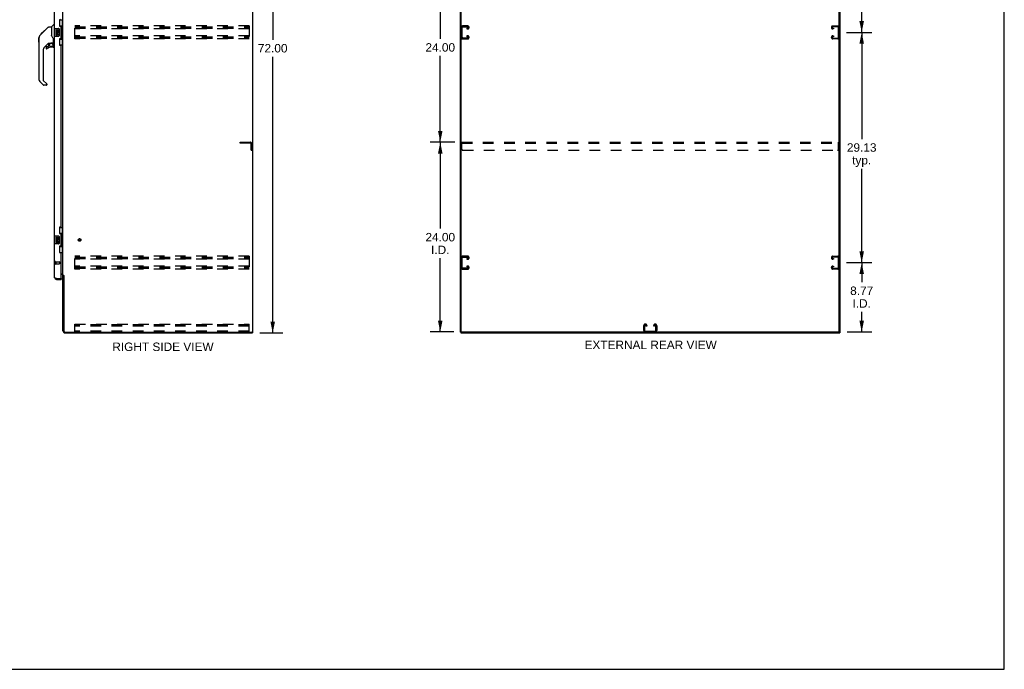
# Model space of a CAD drawing. Header units: inches. Extents: x 0 to 243, y 0 to 157.
# Tile 15 of 17: x 118 to 243, y 0 to 82. Entities that reach past the tile are written whole.
import ezdxf

# ---------------------------------------------------------------- set-up
doc = ezdxf.new("R2010")
doc.units = ezdxf.units.IN
doc.header["$LTSCALE"] = 13.357143
doc.header["$MEASUREMENT"] = 0
doc.linetypes.add('HIDDEN', pattern=[0.2, 0.1, -0.1])
doc.layers.get('0').update_dxf_attribs({"linetype": 'CONTINUOUS'})
for name, color, linetype in [('02___PRT_ALL_AXES', 7, 'CONTINUOUS'), ('DEFAULT_2', 8, 'HIDDEN'), ('DIMENSIONS', 7, 'CONTINUOUS')]:
    doc.layers.add(name, color=color, linetype=linetype)
doc.styles.get("Standard").update_dxf_attribs({"font": 'arial.ttf'})
doc.dimstyles.new('DIMSTYLE_1', dxfattribs={"dimtxt": 1.071429, "dimasz": 1.428571, "dimexe": 0.09, "dimexo": 0.07, "dimgap": 0.0375, "dimtad": 0, "dimtih": 1, "dimtoh": 1, "dimzin": 4, "dimdsep": 46, "dimtxsty": 'Standard', "dimblk": '_FILLED', "dimblk1": '_FILLED', "dimblk2": '_FILLED', "dimcen": 0.09, "dimazin": 1, "dimtfac": 1, "dimtdec": 3, "dimtofl": 0, "dimtmove": 0, "dimatfit": 3, "dimldrblk": '_FILLED', "dimfxl": 1, "dimtolj": 1, "dimtzin": 4, "dimarcsym": 0})

# ---------------------------------------------------------------- blocks, each defined once
blk = doc.blocks.new('_FILLED')
at = {"color": 0, "linetype": 'ByBlock'}
blk.add_solid([(0, 0), (-1, 0.2), (-1, -0.2)], dxfattribs=at)
blk = doc.blocks.new('*D2')
at = {"layer": 'DIMENSIONS', "color": 2, "linetype": 'Continuous'}
for p, q in [((148.75, 114.56), (151.67, 114.56)), ((150.38, 114.56), (150.38, 79.64)), ((150.38, 42.56), (150.38, 77.49)), ((148.75, 42.56), (151.67, 42.56))]:
    blk.add_line(p, q, dxfattribs=at)
at = {"layer": 'DIMENSIONS', "color": 2, "linetype": 'Continuous', "xscale": 1.4285714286, "yscale": 1.4285714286, "zscale": 1.4285714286}
for p, rotation in [((150.38, 114.56), 90), ((150.38, 42.56), 270)]:
    blk.add_blockref('_FILLED', p, dxfattribs=dict(at, rotation=rotation))
at = {"layer": 'DIMENSIONS', "color": 2, "linetype": 'Continuous', "insert": (150.38, 79.1), "char_height": 1.071, "width": 3.744, "attachment_point": 2, "line_spacing_factor": 0.9}
blk.add_mtext('72.00', dxfattribs=at)
blk = doc.blocks.new('*D4')
at = {"layer": 'DIMENSIONS', "color": 2, "linetype": 'Continuous'}
for p, q in [((222.89, 51.44), (226.12, 51.44)), ((224.83, 51.44), (224.83, 48.96)), ((224.83, 42.67), (224.83, 45.21)), ((222.99, 42.67), (226.12, 42.67))]:
    blk.add_line(p, q, dxfattribs=at)
at = {"layer": 'DIMENSIONS', "color": 2, "linetype": 'Continuous', "xscale": 1.4285714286, "yscale": 1.4285714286, "zscale": 1.4285714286}
for p, rotation in [((224.83, 51.44), 90), ((224.83, 42.67), 270)]:
    blk.add_blockref('_FILLED', p, dxfattribs=dict(at, rotation=rotation))
at = {"layer": 'DIMENSIONS', "color": 2, "linetype": 'Continuous', "insert": (224.83, 48.42), "char_height": 1.071, "width": 2.9116, "attachment_point": 2, "line_spacing_factor": 0.9}
blk.add_mtext('8.77\\PI.D.', dxfattribs=at)
blk = doc.blocks.new('*D5')
at = {"layer": 'DIMENSIONS', "color": 2, "linetype": 'Continuous'}
for p, q in [((222.89, 80.56), (226.12, 80.56)), ((224.83, 80.56), (224.83, 67.07)), ((224.83, 51.44), (224.83, 63.32)), ((222.89, 51.44), (226.12, 51.44))]:
    blk.add_line(p, q, dxfattribs=at)
at = {"layer": 'DIMENSIONS', "color": 2, "linetype": 'Continuous', "xscale": 1.4285714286, "yscale": 1.4285714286, "zscale": 1.4285714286}
for p, rotation in [((224.83, 80.56), 90), ((224.83, 51.44), 270)]:
    blk.add_blockref('_FILLED', p, dxfattribs=dict(at, rotation=rotation))
at = {"layer": 'DIMENSIONS', "color": 2, "linetype": 'Continuous', "insert": (224.83, 66.54), "char_height": 1.071, "width": 3.744, "attachment_point": 2, "line_spacing_factor": 0.9}
blk.add_mtext('29.13\\Ptyp.', dxfattribs=at)
blk = doc.blocks.new('*D6')
at = {"layer": 'DIMENSIONS', "color": 2, "linetype": 'Continuous'}
for p, q in [((222.89, 109.69), (226.12, 109.69)), ((224.83, 109.69), (224.83, 96.2)), ((224.83, 80.56), (224.83, 92.45)), ((222.89, 80.56), (226.12, 80.56))]:
    blk.add_line(p, q, dxfattribs=at)
at = {"layer": 'DIMENSIONS', "color": 2, "linetype": 'Continuous', "xscale": 1.4285714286, "yscale": 1.4285714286, "zscale": 1.4285714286}
for p, rotation in [((224.83, 109.69), 90), ((224.83, 80.56), 270)]:
    blk.add_blockref('_FILLED', p, dxfattribs=dict(at, rotation=rotation))
at = {"layer": 'DIMENSIONS', "color": 2, "linetype": 'Continuous', "insert": (224.83, 95.66), "char_height": 1.071, "width": 3.744, "attachment_point": 2, "line_spacing_factor": 0.9}
blk.add_mtext('29.13\\Ptyp.', dxfattribs=at)
blk = doc.blocks.new('*D8')
at = {"layer": 'DIMENSIONS', "color": 2, "linetype": 'Continuous'}
for p, q in [((173.42, 66.67), (170.27, 66.67)), ((171.56, 66.67), (171.56, 55.74)), ((171.56, 42.67), (171.56, 51.99)), ((173.27, 42.67), (170.27, 42.67))]:
    blk.add_line(p, q, dxfattribs=at)
at = {"layer": 'DIMENSIONS', "color": 2, "linetype": 'Continuous', "xscale": 1.4285714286, "yscale": 1.4285714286, "zscale": 1.4285714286}
for p, rotation in [((171.56, 66.67), 90), ((171.56, 42.67), 270)]:
    blk.add_blockref('_FILLED', p, dxfattribs=dict(at, rotation=rotation))
at = {"layer": 'DIMENSIONS', "color": 2, "linetype": 'Continuous', "insert": (171.56, 55.2), "char_height": 1.071, "width": 3.744, "attachment_point": 2, "line_spacing_factor": 0.9}
blk.add_mtext('24.00\\PI.D.', dxfattribs=at)
blk = doc.blocks.new('*D9')
at = {"layer": 'DIMENSIONS', "color": 2, "linetype": 'Continuous'}
for p, q in [((173.42, 90.67), (170.27, 90.67)), ((171.56, 90.67), (171.56, 79.74)), ((171.56, 66.67), (171.56, 77.6)), ((173.42, 66.67), (170.27, 66.67))]:
    blk.add_line(p, q, dxfattribs=at)
at = {"layer": 'DIMENSIONS', "color": 2, "linetype": 'Continuous', "xscale": 1.4285714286, "yscale": 1.4285714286, "zscale": 1.4285714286}
for p, rotation in [((171.56, 90.67), 90), ((171.56, 66.67), 270)]:
    blk.add_blockref('_FILLED', p, dxfattribs=dict(at, rotation=rotation))
at = {"layer": 'DIMENSIONS', "color": 2, "linetype": 'Continuous', "insert": (171.56, 79.2), "char_height": 1.071, "width": 3.744, "attachment_point": 2, "line_spacing_factor": 0.9}
blk.add_mtext('24.00', dxfattribs=at)

msp = doc.modelspace()

# ---------------------------------------------------------------- linework, layer by layer
at = {"color": 7, "linetype": 'Continuous'}
for p, q in [((242.857, 0), (242.857, 157.143)), ((147.866, 42.668), (147.866, 114.46)), ((174.207, 42.73), (174.207, 114.46)), ((221.999, 42.668), (221.999, 114.397)), ((121.374, 80.606), (121.998, 81.23)), ((122.053, 81.253), (122.414, 81.253)), ((122.414, 81.253), (122.414, 80.149)), ((122.42, 81.259), (122.718, 81.556)), ((122.808, 81.568), (122.746, 81.568)), ((122.748, 81.049), (122.748, 80.079)), ((122.763, 81.064), (123.303, 81.064)), ((123.403, 80.964), (123.403, 80.164)), ((123.426, 82.139), (123.866, 82.139)), ((123.462, 81.359), (123.462, 82.139)), ((123.462, 81.404), (123.689, 81.404)), ((123.689, 79.724), (123.689, 81.404)), ((123.726, 81.165), (123.726, 81.144)), ((123.726, 81.114), (123.726, 80.014)), ((123.849, 81.114), (123.726, 81.114)), ((123.827, 81.114), (123.827, 82.139)), ((123.849, 80.014), (123.849, 81.114)), ((120.828, 79.326), (120.828, 79.913)), ((120.84, 74.625), (120.84, 79.909)), ((120.955, 80.186), (121.233, 80.465)), ((121.061, 80.36), (121.064, 80.363)), ((121.061, 80.36), (121.128, 80.36)), ((121.064, 80.363), (121.131, 80.363)), ((121.065, 80.364), (121.474, 80.773)), ((121.132, 80.364), (121.065, 80.364)), ((121.213, 80.445), (121.146, 80.445)), ((121.233, 80.465), (121.366, 80.598)), ((121.299, 80.532), (121.233, 80.532)), ((121.26, 80.492), (121.233, 80.465)), ((121.381, 80.614), (121.315, 80.614)), ((121.374, 80.606), (121.338, 80.57)), ((121.458, 80.69), (121.391, 80.69)), ((121.474, 80.773), (121.476, 80.775)), ((121.541, 80.773), (121.474, 80.773)), ((121.475, 80.774), (121.542, 80.774)), ((121.476, 80.775), (121.543, 80.775)), ((122.434, 80.156), (122.414, 80.211)), ((122.464, 80.088), (122.434, 80.156)), ((123.303, 80.064), (122.763, 80.064)), ((123.462, 78.989), (123.462, 79.769)), ((123.462, 79.724), (123.689, 79.724)), ((123.849, 80.014), (123.726, 80.014)), ((123.726, 79.984), (123.726, 79.963)), ((123.827, 78.989), (123.827, 80.014)), ((122.026, 79.191), (121.524, 78.69)), ((121.745, 78.692), (121.745, 78.573)), ((121.824, 78.771), (121.976, 78.771)), ((121.985, 78.774), (122.057, 78.846)), ((122.06, 79.181), (122.06, 78.854)), ((122.102, 79.186), (122.19, 79.186)), ((122.368, 79.227), (122.375, 79.227)), ((122.375, 79.227), (122.67, 79.227)), ((122.611, 78.692), (122.375, 78.692)), ((122.553, 79.227), (122.632, 79.148)), ((122.625, 79.14), (122.618, 79.134)), ((122.67, 79.008), (122.69, 79.008)), ((122.69, 79.225), (122.69, 79.632)), ((122.69, 78.771), (122.69, 79.008)), ((122.729, 79.186), (122.808, 79.186)), ((123.426, 78.989), (123.866, 78.989)), ((121.351, 78.272), (121.351, 74.539)), ((121.407, 73.894), (120.955, 74.346)), ((121.375, 74.483), (121.81, 74.048)), ((121.745, 73.871), (121.463, 73.871)), ((121.824, 74.015), (121.824, 73.95)), ((122.748, 54.799), (122.748, 53.829)), ((122.763, 54.814), (123.303, 54.814)), ((123.426, 55.889), (123.866, 55.889)), ((123.462, 55.109), (123.462, 55.889)), ((123.462, 55.154), (123.689, 55.154)), ((123.689, 53.474), (123.689, 55.154)), ((123.726, 54.915), (123.726, 54.894)), ((123.849, 54.864), (123.726, 54.864)), ((123.726, 54.864), (123.726, 53.764)), ((123.827, 54.864), (123.827, 55.889)), ((123.849, 53.764), (123.849, 54.864)), ((123.303, 53.814), (122.763, 53.814)), ((123.403, 54.714), (123.403, 53.914)), ((123.462, 52.739), (123.462, 53.519)), ((123.849, 53.764), (123.726, 53.764)), ((123.726, 53.734), (123.726, 53.713)), ((123.827, 52.739), (123.827, 53.764)), ((123.426, 52.739), (123.866, 52.739)), ((123.462, 53.474), (123.689, 53.474)), ((123.97, 49.804), (123.866, 49.804)), ((123.055, 49.314), (123.055, 49.418)), ((123.642, 49.418), (123.662, 49.418)), ((123.662, 49.418), (123.662, 49.314)), ((147.752, 42.668), (147.866, 42.668)), ((147.814, 42.668), (147.814, 42.564)), ((174.103, 42.668), (174.217, 42.668)), ((174.155, 42.668), (174.155, 42.564)), ((221.936, 42.668), (174.269, 42.668)), ((221.988, 42.668), (222.103, 42.668)), ((222.051, 42.668), (222.051, 42.564)), ((0, 0), (242.857, 0))]:
    msp.add_line(p, q, dxfattribs=at)
at = {"color": 3, "linetype": 'Continuous'}
for p, q in [((147.814, 114.397), (147.814, 42.73)), ((174.103, 42.668), (174.103, 114.46)), ((222.103, 42.668), (222.103, 114.46)), ((123.866, 49.856), (123.866, 111.271)), ((122.808, 81.064), (122.808, 106.314)), ((123.412, 82.081), (123.412, 81.461)), ((123.542, 81.331), (123.602, 81.331)), ((123.662, 79.856), (123.662, 81.271)), ((122.808, 54.814), (122.808, 80.064)), ((123.412, 79.666), (123.412, 79.046)), ((123.602, 79.796), (123.542, 79.796)), ((123.542, 78.916), (123.602, 78.916)), ((123.662, 56.021), (123.662, 78.856)), ((123.412, 55.831), (123.412, 55.211)), ((123.602, 55.961), (123.542, 55.961)), ((123.542, 55.081), (123.602, 55.081)), ((123.662, 53.606), (123.662, 55.021)), ((122.808, 49.56), (122.808, 53.814)), ((123.602, 53.546), (123.542, 53.546)), ((123.412, 53.416), (123.412, 52.796)), ((123.542, 52.666), (123.602, 52.666)), ((123.662, 49.438), (123.662, 52.606)), ((123.662, 50.012), (123.826, 50.012)), ((123.724, 49.96), (123.662, 49.96)), ((123.866, 49.856), (123.941, 49.856)), ((123.866, 42.81), (123.866, 49.817)), ((123.957, 49.838), (123.959, 49.834)), ((123.97, 49.816), (123.97, 42.811)), ((122.966, 49.451), (122.955, 49.456)), ((122.977, 49.447), (122.966, 49.451)), ((122.989, 49.442), (122.977, 49.447)), ((123.001, 49.438), (122.989, 49.442)), ((123.012, 49.434), (123.001, 49.438)), ((123.03, 49.427), (123.012, 49.434)), ((123.055, 49.418), (123.03, 49.427)), ((123.055, 49.418), (123.642, 49.418)), ((123.055, 49.314), (123.662, 49.314)), ((124.113, 42.668), (147.752, 42.668)), ((124.113, 42.564), (147.814, 42.564)), ((174.155, 42.564), (222.051, 42.564))]:
    msp.add_line(p, q, dxfattribs=at)
at = {"color": 7, "linetype": 'Continuous'}
for points in [[(121.998, 81.23), (122.005, 81.237), (122.014, 81.242), (122.023, 81.247), (122.033, 81.25), (122.043, 81.252), (122.053, 81.253)], [(123.396, 81), (123.398, 80.994), (123.4, 80.989), (123.401, 80.983), (123.402, 80.976), (123.403, 80.97), (123.403, 80.964)], [(123.653, 81.303), (123.655, 81.307), (123.661, 81.315), (123.666, 81.323), (123.67, 81.33), (123.674, 81.337), (123.677, 81.343), (123.68, 81.349), (123.683, 81.355), (123.685, 81.36), (123.686, 81.365), (123.688, 81.369), (123.688, 81.373), (123.689, 81.377), (123.689, 81.38)], [(120.955, 80.186), (120.936, 80.166), (120.91, 80.133), (120.888, 80.097), (120.87, 80.06), (120.856, 80.021), (120.846, 79.98), (120.841, 79.938), (120.84, 79.909)], [(121.338, 80.57), (121.316, 80.548), (121.294, 80.526), (121.26, 80.492)], [(122.637, 79.803), (122.588, 79.874), (122.539, 79.95), (122.498, 80.021), (122.464, 80.088)], [(122.69, 79.632), (122.689, 79.656), (122.684, 79.691), (122.675, 79.725), (122.663, 79.757), (122.648, 79.786), (122.637, 79.803)], [(123.403, 80.164), (123.403, 80.158), (123.402, 80.151), (123.401, 80.145), (123.4, 80.139), (123.398, 80.133), (123.396, 80.128)], [(123.689, 79.748), (123.689, 79.751), (123.688, 79.755), (123.688, 79.759), (123.686, 79.763), (123.685, 79.768), (123.683, 79.773), (123.68, 79.778), (123.677, 79.784), (123.674, 79.791), (123.67, 79.798), (123.666, 79.805), (123.661, 79.813), (123.655, 79.821), (123.653, 79.825)], [(122.19, 79.186), (122.198, 79.187), (122.207, 79.189), (122.217, 79.192), (122.228, 79.196), (122.242, 79.2), (122.257, 79.206), (122.273, 79.211), (122.291, 79.216), (122.31, 79.221), (122.329, 79.224), (122.349, 79.226), (122.368, 79.227)], [(122.67, 79.008), (122.669, 79.022), (122.668, 79.036), (122.665, 79.05), (122.661, 79.063), (122.657, 79.076), (122.651, 79.089), (122.644, 79.101), (122.636, 79.113), (122.628, 79.123), (122.618, 79.134)], [(122.632, 79.148), (122.632, 79.147), (122.632, 79.147), (122.631, 79.146), (122.63, 79.145), (122.628, 79.144), (122.625, 79.14)], [(123.653, 55.053), (123.655, 55.057), (123.661, 55.065), (123.666, 55.073), (123.67, 55.08), (123.674, 55.087), (123.677, 55.093), (123.68, 55.099), (123.683, 55.105), (123.685, 55.11), (123.686, 55.115), (123.688, 55.119), (123.688, 55.123), (123.689, 55.127), (123.689, 55.13)], [(123.396, 54.75), (123.398, 54.744), (123.4, 54.739), (123.401, 54.733), (123.402, 54.726), (123.403, 54.72), (123.403, 54.714)], [(123.403, 53.914), (123.403, 53.908), (123.402, 53.901), (123.401, 53.895), (123.4, 53.889), (123.398, 53.883), (123.396, 53.878)], [(123.689, 53.498), (123.689, 53.501), (123.688, 53.505), (123.688, 53.509), (123.686, 53.513), (123.685, 53.518), (123.683, 53.523), (123.68, 53.528), (123.677, 53.534), (123.674, 53.541), (123.67, 53.548), (123.666, 53.555), (123.661, 53.563), (123.655, 53.571), (123.653, 53.575)]]:
    msp.add_lwpolyline(points, dxfattribs=at)
at = {"color": 3, "linetype": 'Continuous'}
for points in [[(123.826, 50.012), (123.826, 50.01), (123.826, 50.008), (123.826, 50.006), (123.827, 50.004), (123.828, 50.003), (123.829, 50.001), (123.83, 50), (123.831, 49.998), (123.833, 49.996), (123.835, 49.995), (123.837, 49.994), (123.839, 49.992), (123.841, 49.991), (123.843, 49.99), (123.846, 49.989), (123.85, 49.986)], [(123.85, 49.986), (123.853, 49.985), (123.855, 49.984), (123.857, 49.983), (123.859, 49.981), (123.861, 49.98), (123.863, 49.979), (123.864, 49.977), (123.865, 49.976), (123.866, 49.974), (123.866, 49.973), (123.866, 49.971)], [(123.941, 49.856), (123.943, 49.855), (123.944, 49.853), (123.946, 49.852), (123.948, 49.85), (123.949, 49.849), (123.95, 49.847), (123.952, 49.846), (123.953, 49.844), (123.954, 49.843), (123.954, 49.842), (123.955, 49.84), (123.956, 49.839), (123.957, 49.838)], [(123.959, 49.834), (123.96, 49.832), (123.961, 49.83), (123.962, 49.829), (123.963, 49.827), (123.964, 49.825), (123.965, 49.823), (123.966, 49.822), (123.967, 49.82), (123.969, 49.818), (123.97, 49.816)], [(122.955, 49.456), (122.944, 49.46), (122.938, 49.462), (122.933, 49.465), (122.928, 49.467), (122.923, 49.469), (122.918, 49.471), (122.913, 49.474), (122.908, 49.476), (122.903, 49.478), (122.898, 49.48), (122.894, 49.483), (122.889, 49.485), (122.885, 49.487), (122.88, 49.489), (122.876, 49.491), (122.872, 49.494), (122.868, 49.496), (122.864, 49.498), (122.86, 49.5), (122.857, 49.503), (122.853, 49.505), (122.85, 49.507), (122.846, 49.509), (122.843, 49.511), (122.84, 49.514), (122.837, 49.516), (122.834, 49.518), (122.832, 49.52), (122.829, 49.523), (122.827, 49.525), (122.825, 49.527), (122.823, 49.529), (122.821, 49.531), (122.819, 49.534), (122.817, 49.536), (122.816, 49.538), (122.814, 49.54), (122.813, 49.543), (122.812, 49.545), (122.811, 49.547), (122.81, 49.549), (122.809, 49.552), (122.809, 49.554), (122.808, 49.556), (122.808, 49.558), (122.808, 49.56)]]:
    msp.add_lwpolyline(points, dxfattribs=at)
at = {"color": 7, "linetype": 'Continuous'}
msp.add_circle((122.375, 78.987), 0.217, dxfattribs=at)
at = {"color": 3, "linetype": 'Continuous'}
for centre, radius, start, end in [((123.542, 82.081), 0.13, 90, 180), ((123.542, 81.461), 0.13, 180, 270), ((123.602, 81.271), 0.06, 0, 90), ((123.542, 79.666), 0.13, 90, 180), ((123.602, 79.856), 0.06, 270, 360), ((123.542, 79.046), 0.13, 180, 270), ((123.602, 78.856), 0.06, 0, 90), ((123.602, 56.021), 0.06, 270, 360), ((123.542, 55.831), 0.13, 90, 180), ((123.542, 55.211), 0.13, 180, 270), ((123.602, 55.021), 0.06, 0, 90), ((123.542, 53.416), 0.13, 90, 180), ((123.602, 53.606), 0.06, 270, 360), ((123.542, 52.796), 0.13, 180, 270), ((123.602, 52.606), 0.06, 0, 90), ((123.724, 49.817), 0.142, 0, 90), ((123.055, 49.56), 0.246, 180, 270), ((123.642, 49.438), 0.02, 270, 360), ((124.113, 42.81), 0.246, 180, 270), ((124.113, 42.811), 0.143, 180, 270), ((147.752, 42.73), 0.0625, 270, 360)]:
    msp.add_arc(centre, radius, start, end, dxfattribs=at)
at = {"color": 7, "linetype": 'Continuous'}
for centre, radius, start, end in [((122.434, 81.245), 0.0197, 135, 180), ((122.746, 81.529), 0.0394, 90, 135), ((122.763, 81.049), 0.015, 90, 180), ((123.303, 80.964), 0.1, 21.20502, 90), ((120.848, 79.913), 0.0197, 110.96309, 180), ((122.763, 80.079), 0.015, 180, 270), ((123.303, 80.164), 0.1, 270, 338.79459), ((120.848, 79.326), 0.0197, 180, 246.39296), ((121.942, 78.272), 0.591, 135, 180), ((121.824, 78.692), 0.0787, 90, 180), ((121.824, 78.573), 0.0787, 180, 309.5212), ((122.375, 77.905), 0.787, 90, 129.5212), ((121.976, 78.783), 0.0118, 270, 315), ((122.102, 78.989), 0.197, 90, 127.44051), ((122.048, 78.854), 0.0118, 315, 360), ((122.611, 78.771), 0.0787, 270, 360), ((122.493, 79.008), 0.197, 0, 45), ((122.67, 79.247), 0.0197, 270, 360), ((122.729, 79.225), 0.0394, 180, 270), ((121.233, 74.625), 0.394, 180, 225), ((121.43, 74.539), 0.0787, 180, 225), ((121.463, 73.95), 0.0787, 225, 270), ((121.745, 73.95), 0.0787, 270, 360), ((121.777, 74.015), 0.0472, 0, 45), ((122.763, 54.799), 0.015, 90, 180), ((123.303, 54.714), 0.1, 21.20502, 90), ((122.763, 53.829), 0.015, 180, 270), ((123.303, 53.914), 0.1, 270, 338.79459), ((123.055, 49.56), 0.142, 228.63672, 270), ((122.972, 49.704), 0.26, 270, 272.60473), ((174.269, 42.73), 0.0625, 180, 270), ((221.936, 42.73), 0.0625, 270, 360)]:
    msp.add_arc(centre, radius, start, end, dxfattribs=at)
for centre, start_param, end_param in [((123.622, 81.154), -1.5140098, -0.699287), ((123.622, 81.154), -2.4423057, -1.6275828), ((123.622, 79.973), -1.5140098, -0.699287), ((123.622, 79.973), -2.4423057, -1.6275828), ((123.622, 54.904), -1.5140098, -0.699287), ((123.622, 54.904), -2.4423057, -1.6275828), ((123.622, 53.723), -1.5140098, -0.699287), ((123.622, 53.723), -2.4423057, -1.6275828)]:
    msp.add_ellipse(centre, major_axis=(0, 0.18), ratio=0.5794935, start_param=start_param, end_param=end_param, dxfattribs=at)
at = {"layer": '02___PRT_ALL_AXES', "color": 7, "linetype": 'Continuous'}
for p, q in [((122.951, 80.91), (122.951, 80.679)), ((123.014, 80.91), (122.951, 80.91)), ((123.014, 80.742), (123.014, 80.91)), ((123.203, 80.91), (123.203, 80.742)), ((123.265, 80.91), (123.203, 80.91)), ((123.265, 80.679), (123.265, 80.91)), ((122.951, 80.679), (123.213, 80.679)), ((122.951, 80.449), (122.951, 80.312)), ((123.014, 80.449), (122.951, 80.449)), ((123.022, 80.643), (122.964, 80.668)), ((123.077, 80.742), (123.014, 80.742)), ((123.014, 80.312), (123.014, 80.449)), ((123.077, 80.878), (123.077, 80.742)), ((123.137, 80.878), (123.077, 80.878)), ((123.077, 80.354), (123.077, 80.312)), ((123.137, 80.742), (123.137, 80.878)), ((123.203, 80.742), (123.137, 80.742)), ((123.137, 80.292), (123.137, 80.361)), ((123.213, 80.679), (123.185, 80.66)), ((123.203, 80.354), (123.203, 80.218)), ((123.203, 80.218), (123.265, 80.218)), ((123.247, 80.679), (123.265, 80.679)), ((123.265, 80.218), (123.265, 80.354)), ((123.014, 54.66), (122.951, 54.66)), ((122.951, 54.66), (122.951, 54.429)), ((122.951, 54.429), (123.213, 54.429)), ((123.014, 54.199), (122.951, 54.199)), ((122.951, 54.199), (122.951, 54.062)), ((123.022, 54.393), (122.964, 54.418)), ((123.014, 54.492), (123.014, 54.66)), ((123.077, 54.492), (123.014, 54.492)), ((123.014, 54.062), (123.014, 54.199)), ((123.137, 54.628), (123.077, 54.628)), ((123.077, 54.628), (123.077, 54.492)), ((123.077, 54.104), (123.077, 54.062)), ((123.137, 54.492), (123.137, 54.628)), ((123.203, 54.492), (123.137, 54.492)), ((123.137, 54.042), (123.137, 54.111)), ((123.213, 54.429), (123.185, 54.41)), ((123.265, 54.66), (123.203, 54.66)), ((123.203, 54.66), (123.203, 54.492)), ((123.203, 54.104), (123.203, 53.968)), ((123.203, 53.968), (123.265, 53.968)), ((123.247, 54.429), (123.265, 54.429)), ((123.265, 54.429), (123.265, 54.66)), ((123.265, 53.968), (123.265, 54.104))]:
    msp.add_line(p, q, dxfattribs=at)
at = {"layer": '02___PRT_ALL_AXES', "color": 8, "linetype": 'HIDDEN'}
for p, q in [((122.955, 51.542), (123.402, 51.542)), ((122.955, 51.542), (122.955, 51.294)), ((122.955, 51.294), (123.402, 51.294))]:
    msp.add_line(p, q, dxfattribs=at)
msp.add_circle((125.97, 54.314), 0.124, dxfattribs=at)
at = {"layer": '02___PRT_ALL_AXES', "color": 7, "linetype": 'Continuous'}
for centre, radius, start, end in [((123.108, 80.606), 0.157, 156.59665, 341.87913), ((123.045, 80.312), 0.0943, 180, 248.67039), ((123.045, 80.312), 0.0943, 248.69989, 347.43379), ((123.108, 80.606), 0.0943, 156.59665, 35.11217), ((123.045, 80.312), 0.0314, 180, 0.04847), ((123.171, 80.354), 0.0943, 0, 180), ((123.172, 80.35), 0.0362, 83.42855, 161.76278), ((123.171, 80.354), 0.0314, 0, 81.22946), ((123.108, 80.606), 0.157, 25.73705, 27.8532), ((123.112, 80.606), 0.154, 341.41988, 26.19629), ((123.108, 54.356), 0.157, 156.59665, 341.87913), ((123.045, 54.062), 0.0943, 180, 248.67039), ((123.045, 54.062), 0.0943, 248.69989, 347.43379), ((123.108, 54.356), 0.0943, 156.59665, 35.11217), ((123.045, 54.062), 0.0314, 180, 0.04847), ((123.171, 54.104), 0.0943, 0, 180), ((123.172, 54.1), 0.0362, 83.42855, 161.76278), ((123.171, 54.104), 0.0314, 0, 81.22946), ((123.108, 54.356), 0.157, 25.73705, 27.8532), ((123.112, 54.356), 0.154, 341.41988, 26.19629)]:
    msp.add_arc(centre, radius, start, end, dxfattribs=at)
at = {"layer": 'DEFAULT_2', "color": 8, "linetype": 'HIDDEN'}
for p, q in [((125.387, 79.751), (125.387, 81.376)), ((147.387, 81.376), (125.387, 81.376)), ((125.387, 81.272), (147.387, 81.272)), ((125.387, 81.183), (147.387, 81.183)), ((125.387, 81.105), (147.387, 81.105)), ((147.387, 81.001), (125.387, 81.001)), ((147.387, 81.376), (147.387, 79.751)), ((174.311, 79.945), (174.311, 81.182)), ((175.027, 81.376), (174.387, 81.376)), ((174.401, 81.272), (175.013, 81.272)), ((174.926, 81.105), (174.926, 81.001)), ((175.013, 81.105), (174.926, 81.105)), ((174.926, 81.001), (175.027, 81.001)), ((175.207, 81.181), (175.207, 81.196)), ((220.999, 81.181), (220.999, 81.196)), ((221.179, 81.376), (221.819, 81.376)), ((221.28, 81.001), (221.179, 81.001)), ((221.805, 81.272), (221.193, 81.272)), ((221.193, 81.105), (221.28, 81.105)), ((221.28, 81.105), (221.28, 81.001)), ((221.895, 79.945), (221.895, 81.182)), ((147.387, 80.126), (125.387, 80.126)), ((125.387, 80.022), (147.387, 80.022)), ((125.387, 79.933), (147.387, 79.933)), ((125.387, 79.855), (147.387, 79.855)), ((147.387, 79.751), (125.387, 79.751)), ((174.387, 79.751), (175.027, 79.751)), ((175.013, 79.855), (174.401, 79.855)), ((174.926, 80.126), (174.926, 80.022)), ((175.027, 80.126), (174.926, 80.126)), ((174.926, 80.022), (175.013, 80.022)), ((175.207, 79.931), (175.207, 79.946)), ((220.999, 79.931), (220.999, 79.946)), ((221.179, 80.126), (221.28, 80.126)), ((221.819, 79.751), (221.179, 79.751)), ((221.28, 80.022), (221.193, 80.022)), ((221.193, 79.855), (221.805, 79.855)), ((221.28, 80.126), (221.28, 80.022)), ((146.262, 66.668), (147.516, 66.668)), ((146.262, 66.564), (146.262, 66.668)), ((147.516, 66.564), (146.262, 66.564)), ((147.658, 65.668), (147.658, 66.421)), ((147.762, 65.668), (147.762, 66.421)), ((174.29, 65.793), (174.29, 66.668)), ((174.29, 66.668), (221.915, 66.668)), ((174.29, 66.564), (221.915, 66.564)), ((221.915, 65.793), (221.915, 66.668)), ((147.658, 65.668), (147.762, 65.668)), ((174.415, 65.668), (221.79, 65.668)), ((122.912, 51.56), (122.912, 51.276)), ((122.955, 51.56), (122.955, 51.276)), ((123.412, 51.532), (123.412, 51.304)), ((147.387, 52.251), (125.387, 52.251)), ((125.387, 50.626), (125.387, 52.251)), ((125.387, 52.147), (147.387, 52.147)), ((125.387, 52.058), (147.387, 52.058)), ((125.387, 51.98), (147.387, 51.98)), ((147.387, 51.876), (125.387, 51.876)), ((147.387, 52.251), (147.387, 50.626)), ((174.311, 50.82), (174.311, 52.057)), ((175.027, 52.251), (174.387, 52.251)), ((174.401, 52.147), (175.013, 52.147)), ((175.013, 51.98), (174.926, 51.98)), ((174.926, 51.98), (174.926, 51.876)), ((174.926, 51.876), (175.027, 51.876)), ((175.207, 52.056), (175.207, 52.071)), ((220.999, 52.056), (220.999, 52.071)), ((221.179, 52.251), (221.819, 52.251)), ((221.28, 51.876), (221.179, 51.876)), ((221.805, 52.147), (221.193, 52.147)), ((221.193, 51.98), (221.28, 51.98)), ((221.28, 51.98), (221.28, 51.876)), ((221.895, 50.82), (221.895, 52.057)), ((147.387, 51.001), (125.387, 51.001)), ((125.387, 50.897), (147.387, 50.897)), ((125.387, 50.808), (147.387, 50.808)), ((125.387, 50.73), (147.387, 50.73)), ((147.387, 50.626), (125.387, 50.626)), ((174.387, 50.626), (175.027, 50.626)), ((175.013, 50.73), (174.401, 50.73)), ((175.027, 51.001), (174.926, 51.001)), ((174.926, 51.001), (174.926, 50.897)), ((174.926, 50.897), (175.013, 50.897)), ((175.207, 50.806), (175.207, 50.821)), ((220.999, 50.806), (220.999, 50.821)), ((221.179, 51.001), (221.28, 51.001)), ((221.819, 50.626), (221.179, 50.626)), ((221.28, 50.897), (221.193, 50.897)), ((221.193, 50.73), (221.805, 50.73)), ((221.28, 51.001), (221.28, 50.897)), ((125.387, 43.668), (147.387, 43.668)), ((125.387, 42.668), (125.387, 43.668)), ((147.387, 43.564), (125.387, 43.564)), ((147.387, 43.563), (125.387, 43.563)), ((147.387, 42.668), (147.387, 43.668)), ((197.47, 43.668), (197.485, 43.668)), ((198.72, 43.668), (198.735, 43.668)), ((147.387, 43.387), (125.387, 43.387)), ((147.387, 42.772), (125.387, 42.772)), ((197.29, 42.848), (197.29, 43.488)), ((197.394, 43.474), (197.394, 42.862)), ((197.484, 42.772), (198.721, 42.772)), ((197.561, 43.387), (197.561, 43.474)), ((197.665, 43.387), (197.561, 43.387)), ((197.665, 43.488), (197.665, 43.387)), ((198.54, 43.387), (198.54, 43.488)), ((198.644, 43.387), (198.54, 43.387)), ((198.644, 43.474), (198.644, 43.387)), ((198.811, 42.862), (198.811, 43.474)), ((198.915, 43.488), (198.915, 42.848))]:
    msp.add_line(p, q, dxfattribs=at)
for radius in [0.164, 0.124]:
    msp.add_circle((125.97, 54.314), radius, dxfattribs=at)
for centre, radius, start, end in [((174.387, 81.196), 0.18, 90, 180), ((174.401, 81.182), 0.09, 90, 180), ((175.013, 81.182), 0.09, 0, 90), ((175.013, 81.195), 0.09, 270, 351.78079), ((175.027, 81.196), 0.18, 0, 90), ((175.027, 81.181), 0.18, 270, 360), ((221.179, 81.196), 0.18, 90, 180), ((221.179, 81.181), 0.18, 180, 270), ((221.193, 81.182), 0.09, 90, 180), ((221.193, 81.195), 0.09, 188.21921, 270), ((221.805, 81.182), 0.09, 0, 90), ((221.819, 81.196), 0.18, 0, 90), ((174.387, 79.931), 0.18, 180, 270), ((174.401, 79.945), 0.09, 180, 270), ((175.013, 79.932), 0.09, 0, 90), ((175.013, 79.945), 0.09, 270, 351.78079), ((175.027, 79.946), 0.18, 0, 90), ((175.027, 79.931), 0.18, 270, 360), ((221.179, 79.946), 0.18, 90, 180), ((221.179, 79.931), 0.18, 180, 270), ((221.193, 79.932), 0.09, 90, 180), ((221.193, 79.945), 0.09, 188.21921, 270), ((221.805, 79.945), 0.09, 270, 360), ((221.819, 79.931), 0.18, 270, 360), ((147.516, 66.421), 0.246, 0, 90), ((147.516, 66.421), 0.142, 0, 90), ((174.415, 65.793), 0.125, 180, 270), ((221.79, 65.793), 0.125, 270, 360), ((122.934, 51.56), 0.0215, 0, 180), ((122.934, 51.276), 0.0215, 180, 360), ((123.402, 51.532), 0.01, 0, 90), ((123.402, 51.304), 0.01, 270, 360), ((174.387, 52.071), 0.18, 90, 180), ((174.401, 52.057), 0.09, 90, 180), ((175.013, 52.057), 0.09, 0, 90), ((175.013, 52.07), 0.09, 270, 351.78079), ((175.027, 52.071), 0.18, 0, 90), ((175.027, 52.056), 0.18, 270, 360), ((221.179, 52.071), 0.18, 90, 180), ((221.179, 52.056), 0.18, 180, 270), ((221.193, 52.057), 0.09, 90, 180), ((221.193, 52.07), 0.09, 188.21921, 270), ((221.805, 52.057), 0.09, 0, 90), ((221.819, 52.071), 0.18, 0, 90), ((174.387, 50.806), 0.18, 180, 270), ((174.401, 50.82), 0.09, 180, 270), ((175.013, 50.807), 0.09, 0, 90), ((175.013, 50.82), 0.09, 270, 351.78079), ((175.027, 50.821), 0.18, 0, 90), ((175.027, 50.806), 0.18, 270, 360), ((221.179, 50.821), 0.18, 90, 180), ((221.179, 50.806), 0.18, 180, 270), ((221.193, 50.807), 0.09, 90, 180), ((221.193, 50.82), 0.09, 188.21921, 270), ((221.805, 50.82), 0.09, 270, 360), ((221.819, 50.806), 0.18, 270, 360), ((197.47, 43.488), 0.18, 90, 180), ((197.484, 43.474), 0.09, 98.21921, 180), ((197.471, 43.474), 0.09, 0, 90), ((197.485, 43.488), 0.18, 0, 90), ((198.72, 43.488), 0.18, 90, 180), ((198.734, 43.474), 0.09, 98.21921, 180), ((198.721, 43.474), 0.09, 0, 90), ((198.735, 43.488), 0.18, 0, 90), ((197.47, 42.848), 0.18, 180, 270), ((197.484, 42.862), 0.09, 180, 270), ((198.721, 42.862), 0.09, 270, 360), ((198.735, 42.848), 0.18, 270, 360)]:
    msp.add_arc(centre, radius, start, end, dxfattribs=at)

# ---------------------------------------------------------------- texts
at = {"layer": 'DIMENSIONS', "color": 2, "linetype": 'Continuous', "char_height": 1.07143, "attachment_point": 2, "line_spacing_factor": 0.9}
for s, insert, width in [('RIGHT SIDE VIEW', (136.511, 41.334), 12.77748), ('EXTERNAL REAR VIEW', (198.154, 41.575), 16.68083)]:
    msp.add_mtext(s, dxfattribs=dict(at, insert=insert, width=width))

# ---------------------------------------------------------------- dimensions: what is measured, and where the dimension line sits
at = {"layer": 'DIMENSIONS', "color": 2, "linetype": 'Continuous'}
for base, p1, p2, picture, middle in [((150.384, 114.564), (148.682, 42.564), (148.682, 114.564), '*D2', (150.384, 78.558)), ((171.558, 90.668), (173.485, 66.668), (173.485, 90.668), '*D9', (171.544, 78.662))]:
    dim = msp.add_linear_dim(base=base, p1=p1, p2=p2, angle=90, dimstyle='DIMSTYLE_1', dxfattribs=at)
    dim.commit()
    dim.dimension.update_dxf_attribs({"geometry": picture, "text_midpoint": middle, "dimtype": 160})
for base, p1, p2, text, picture, middle in [((224.830651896, 109.688944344), (222.824805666, 80.563944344), (222.824805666, 109.688944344), '<>\\Ptyp.', '*D6', (224.830651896, 94.322872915)), ((224.830651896, 80.563944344), (222.824805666, 51.438944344), (222.824805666, 80.563944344), '<>\\Ptyp.', '*D5', (224.830651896, 65.197872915)), ((171.558, 66.668), (173.339, 42.668), (173.485, 66.668), '<>\\PI.D.', '*D8', (171.558, 53.864)), ((224.831, 51.439), (222.918, 42.668), (222.825, 51.439), '<>\\PI.D.', '*D4', (224.831, 47.082))]:
    dim = msp.add_linear_dim(base=base, p1=p1, p2=p2, angle=90, text=text, dimstyle='DIMSTYLE_1', dxfattribs=at)
    dim.commit()
    dim.dimension.update_dxf_attribs({"geometry": picture, "text_midpoint": middle, "dimtype": 160})

doc.saveas('drawing.dxf')
